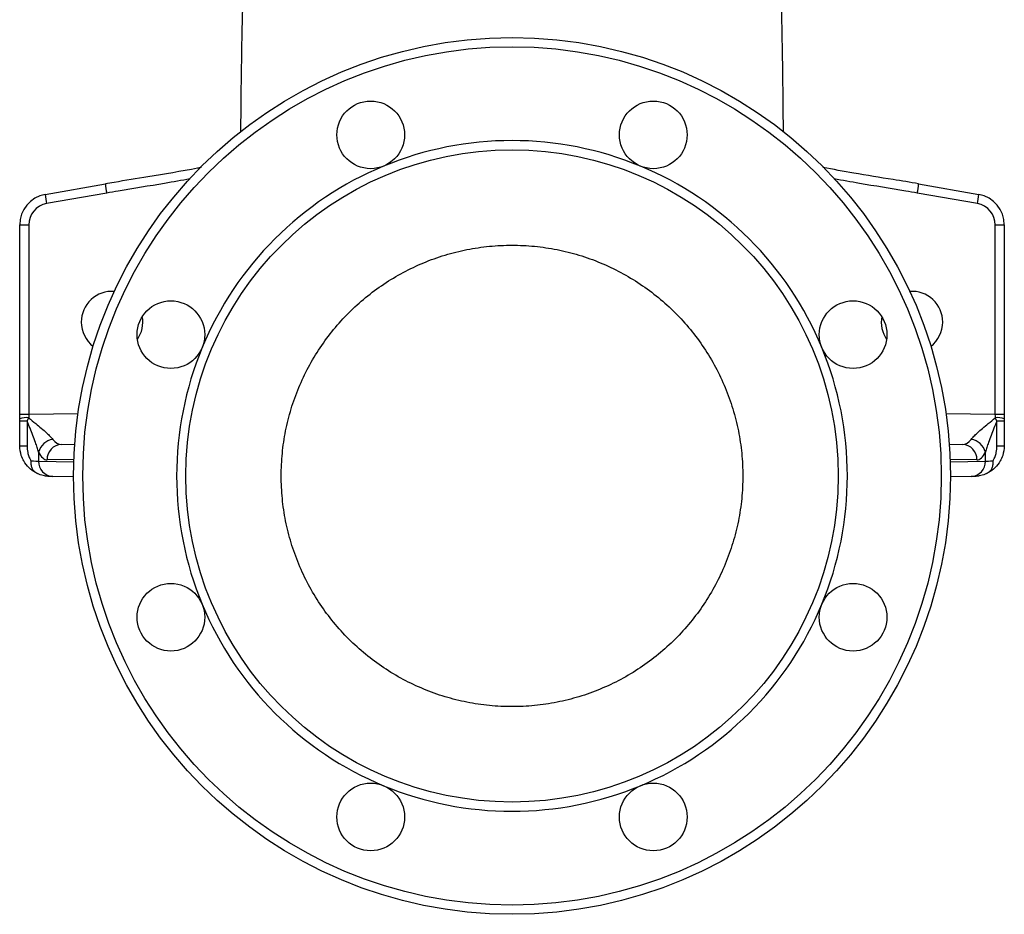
# Model space of a CAD drawing. Extents: x 36 to 632, y 43 to 1270.
# Tile 1 of 15: x 175 to 495, y 43 to 334. Entities that reach past the tile are written whole.
import ezdxf

# ---------------------------------------------------------------- set-up
doc = ezdxf.new("R2010")
doc.units = 0
doc.layers.get('0').update_dxf_attribs({"linetype": 'CONTINUOUS'})

msp = doc.modelspace()

# ---------------------------------------------------------------- linework, layer by layer
at = {"color": 7, "linetype": 'CONTINUOUS'}
for p, q in [((183.65, 276.99), (203.24, 280.44)), ((467.54, 280.44), (487.12, 276.99)), ((203.68, 277.49), (184.09, 274.03)), ((486.68, 274.03), (467.1, 277.49)), ((175.39, 205.58), (175.39, 267.14)), ((175.39, 267.14), (178.31, 267.14)), ((178.31, 267.14), (178.31, 205.58)), ((492.47, 205.58), (492.47, 267.14)), ((492.47, 267.14), (495.39, 267.14)), ((495.39, 267.14), (495.39, 205.58)), ((175.39, 204.08), (175.39, 205.58)), ((175.39, 205.58), (178.31, 205.58)), ((178.31, 205.58), (194.34, 205.86)), ((476.43, 205.86), (492.47, 205.58)), ((492.47, 205.58), (495.39, 205.58)), ((495.39, 205.58), (495.39, 204.08)), ((175.39, 203.43), (175.39, 204.08)), ((175.39, 195.36), (175.39, 203.43)), ((175.39, 203.43), (177.78, 203.43)), ((178.3, 204.43), (177.78, 203.43)), ((177.78, 203.43), (177.78, 195.36)), ((492.99, 203.43), (492.47, 204.43)), ((492.99, 195.36), (492.99, 203.43)), ((492.99, 203.43), (495.39, 203.43)), ((495.39, 204.08), (495.39, 203.43)), ((495.39, 203.43), (495.39, 195.36)), ((175.39, 195.36), (177.78, 195.36)), ((188.96, 195.77), (193.26, 195.84)), ((477.51, 195.84), (481.82, 195.77)), ((492.99, 195.36), (495.39, 195.36)), ((181.53, 193.27), (181.53, 190.34)), ((489.25, 190.34), (489.25, 193.27)), ((181.53, 190.34), (192.96, 190.14)), ((192.99, 190.92), (184.29, 190.77)), ((486.48, 190.77), (477.79, 190.92)), ((477.81, 190.14), (489.25, 190.34)), ((192.89, 185.23), (186.19, 185.34)), ((484.58, 185.34), (477.89, 185.23))]:
    msp.add_line(p, q, dxfattribs=at)
at = {"color": 7, "linetype": 'CONTINUOUS', "flags": 128}
for points in [[(179.05, 190.43), (179.87, 190.4), (180.58, 190.38), (181.14, 190.36), (181.53, 190.34)], [(489.25, 190.34), (489.64, 190.36), (490.2, 190.38), (490.9, 190.4), (491.72, 190.43)], [(186.19, 185.34), (185.92, 185.35), (185.59, 185.35), (185.21, 185.36)], [(485.56, 185.36), (485.18, 185.35), (484.85, 185.35), (484.58, 185.34)]]:
    msp.add_lwpolyline(points, dxfattribs=at)
at = {"color": 7, "linetype": 'CONTINUOUS'}
for centre, radius in [((335.39, 185.53), 142.5), ((335.39, 185.53), 139.5), ((289.47, 296.4), 11), ((381.31, 296.4), 11), ((335.39, 185.53), 106), ((224.52, 231.45), 11), ((446.25, 231.45), 11), ((224.52, 139.61), 11), ((446.25, 139.61), 11), ((289.47, 74.67), 11), ((381.31, 74.67), 11)]:
    msp.add_circle(centre, radius, dxfattribs=at)
for centre, radius, start, end in [((335.39, 185.53), 109, 67.5, 112.5), ((335.39, 185.53), 109, 112.5, 157.5), ((335.39, 185.53), 109, 22.5, 67.5), ((232.08, 283.25), 28.98, 185.562, 191.4706), ((438.69, 283.25), 28.98, 348.5294, 354.438), ((185.39, 267.14), 10, 100, 180), ((212.5, 279.8), 28.99, 185.563, 191.4702), ((458.27, 279.8), 28.99, 348.5298, 354.437), ((485.39, 267.14), 10, 0, 80), ((185.31, 267.14), 7, 100, 180), ((485.47, 267.14), 7, 0, 80), ((205.39, 235.53), 10, 85.7861, 180), ((465.39, 235.53), 10, 0, 94.2139), ((205.39, 235.53), 10, 325.568, 10.3699), ((465.39, 235.53), 10, 169.6301, 214.432), ((205.39, 235.53), 10, 180, 232.1388), ((465.39, 235.53), 10, 307.8612, 0), ((335.39, 185.53), 109, 157.5, 202.5), ((335.39, 185.53), 109, 337.5, 22.5), ((177.6, 197.89), 6.58, 83.8465, 109.6436), ((493.18, 197.89), 6.58, 70.3564, 96.1535), ((186.98, 191.85), 5.63, 98.6149, 165.4258), ((189.17, 190.9), 4.88, 92.4679, 181.5086), ((481.61, 190.9), 4.88, 358.4914, 87.5321), ((483.8, 191.85), 5.63, 14.5742, 81.3851), ((186.4, 190.21), 4.88, 178.4918, 267.5315), ((484.37, 190.21), 4.88, 272.4685, 1.5082), ((335.39, 185.53), 109, 202.5, 247.5), ((335.39, 185.53), 109, 292.5, 337.5), ((335.39, 185.53), 109, 247.5, 292.5)]:
    msp.add_arc(centre, radius, start, end, dxfattribs=at)
for centre, major_axis, ratio, start_param, end_param in [((178.39, 205.59), (0.05, 10), 0.007848, 1.571431, 1.686669), ((492.39, 205.59), (-0.05, 10), 0.007848, 4.596517, 4.711754), ((189.05, 205.77), (0.18, 10), 0.50905, 2.568713, 3.159742), ((481.73, 205.77), (-0.18, 10), 0.50905, 3.123443, 3.714472), ((184.3, 205.77), (0.03, 15), 0.330846, 2.557104, 3.148134), ((486.48, 205.77), (-0.03, 15), 0.330846, 3.135052, 3.726081)]:
    msp.add_ellipse(centre, major_axis=major_axis, ratio=ratio, start_param=start_param, end_param=end_param, dxfattribs=at)
for points, knots in [([(253.17, 433.81), (252.9, 431.25), (252.39, 426.37), (251.8, 420.02), (251.37, 414.99), (251.08, 411.3), (250.86, 408.38), (250.65, 405.4), (250.43, 402.01), (250.18, 397.96), (249.93, 393.68), (249.68, 388.99), (249.4, 383.63), (249.11, 377.49), (248.81, 370.56), (248.51, 362.82), (248.18, 353.34), (247.88, 342.71), (247.62, 331.58), (247.44, 321.46), (247.31, 312.39), (247.23, 304.86), (247.19, 299.94), (247.18, 297.71), (247.18, 297.3)], [0, 0, 0, 0, 0.0552333, 0.1051338, 0.136939, 0.1635486, 0.1846009, 0.1997138, 0.2277516, 0.2574168, 0.2868832, 0.3196497, 0.3582868, 0.4020287, 0.4516174, 0.5071868, 0.56891, 0.6570431, 0.7393044, 0.815128, 0.8842745, 0.9464933, 0.9903508, 1, 1, 1, 1]), ([(423.6, 297.27), (423.59, 298.82), (423.57, 302.45), (423.51, 308.38), (423.43, 315.33), (423.31, 322.85), (423.17, 330.68), (423, 338.39), (422.81, 345.78), (422.58, 353.43), (422.32, 361.26), (422.02, 369.22), (421.69, 377.01), (421.33, 384.51), (421.02, 390.52), (420.78, 394.78), (420.62, 397.52), (420.47, 400.05), (420.32, 402.43), (420.17, 404.71), (419.99, 407.26), (419.77, 410.35), (419.46, 414.22), (419.03, 419.43), (418.42, 426.04), (417.89, 431.12), (417.6, 433.81)], [0, 0, 0, 0, 0.037054, 0.086394, 0.138623, 0.197325, 0.257292, 0.314262, 0.368349, 0.41965, 0.481048, 0.538229, 0.591321, 0.6486, 0.699438, 0.720405, 0.740077, 0.758338, 0.774837, 0.791055, 0.807408, 0.829744, 0.857596, 0.890597, 0.942005, 1, 1, 1, 1]), ([(234.32, 285.75), (233.94, 285.68), (228.21, 284.61), (218.8, 282.99), (208.79, 281.42), (204.19, 280.6), (203.24, 280.43)], [0, 0, 0, 0, 0.036715, 0.555027, 0.908204, 1, 1, 1, 1]), ([(467.54, 280.44), (467.54, 280.44), (464.79, 281.01), (457.73, 282.04), (447.35, 283.77), (439.76, 285.17), (436.41, 285.78)], [0, 0, 0, 0, 0.000056, 0.26657, 0.676829, 1, 1, 1, 1]), ([(230.75, 282.09), (228, 281.59), (220.25, 280.18), (211.2, 278.79), (204.93, 277.7), (203.68, 277.49)], [0, 0, 0, 0, 0.305296, 0.861058, 1, 1, 1, 1]), ([(467.1, 277.49), (465.84, 277.7), (459.58, 278.79), (450.55, 280.18), (442.81, 281.59), (440.08, 282.08)], [0, 0, 0, 0, 0.139248, 0.696236, 1, 1, 1, 1]), ([(335.39, 260.53), (332.93, 260.53), (328.02, 260.29), (320.73, 259.21), (313.58, 257.42), (306.64, 254.93), (299.98, 251.78), (293.65, 247.99), (287.73, 243.6), (282.27, 238.65), (277.32, 233.19), (272.93, 227.27), (269.14, 220.94), (265.98, 214.28), (263.5, 207.34), (261.71, 200.19), (260.63, 192.89), (260.27, 185.53), (260.63, 178.17), (261.71, 170.88), (263.5, 163.73), (265.98, 156.78), (269.14, 150.12), (272.93, 143.8), (277.32, 137.88), (282.27, 132.41), (287.73, 127.46), (293.65, 123.07), (299.98, 119.28), (306.64, 116.13), (313.58, 113.65), (320.73, 111.85), (328.02, 110.77), (335.39, 110.41), (342.75, 110.77), (350.04, 111.85), (357.19, 113.65), (364.14, 116.13), (370.8, 119.28), (377.12, 123.07), (383.04, 127.46), (388.51, 132.41), (393.46, 137.88), (397.85, 143.8), (401.64, 150.12), (404.79, 156.78), (407.27, 163.73), (409.07, 170.88), (410.15, 178.17), (410.51, 185.53), (410.15, 192.89), (409.07, 200.19), (407.27, 207.34), (404.79, 214.28), (401.64, 220.94), (397.85, 227.27), (393.46, 233.19), (388.51, 238.65), (383.04, 243.6), (377.12, 247.99), (370.8, 251.78), (364.14, 254.93), (357.19, 257.42), (350.04, 259.21), (342.75, 260.29), (337.84, 260.53), (335.39, 260.53)], [0, 0, 0, 0, 0.015625, 0.03125, 0.046875, 0.0625, 0.078125, 0.09375, 0.109375, 0.125, 0.140625, 0.15625, 0.171875, 0.1875, 0.203125, 0.21875, 0.234375, 0.25, 0.265625, 0.28125, 0.296875, 0.3125, 0.328125, 0.34375, 0.359375, 0.375, 0.390625, 0.40625, 0.421875, 0.4375, 0.453125, 0.46875, 0.484375, 0.5, 0.515625, 0.53125, 0.546875, 0.5625, 0.578125, 0.59375, 0.609375, 0.625, 0.640625, 0.65625, 0.671875, 0.6875, 0.703125, 0.71875, 0.734375, 0.75, 0.765625, 0.78125, 0.796875, 0.8125, 0.828125, 0.84375, 0.859375, 0.875, 0.890625, 0.90625, 0.921875, 0.9375, 0.953125, 0.96875, 0.984375, 1, 1, 1, 1]), ([(181.53, 193.27), (181.39, 193.76), (181.11, 194.77), (180.22, 197.34), (179.08, 200.26), (178.11, 202.63), (177.78, 203.43)], [0, 0, 0, 0, 0.16133, 0.326232, 0.771835, 1, 1, 1, 1]), ([(178.3, 204.43), (179.07, 203.8), (180.48, 202.66), (182.45, 201.01), (184.01, 199.63), (185.3, 198.41), (185.85, 197.75), (186.13, 197.42)], [0, 0, 0, 0, 0.255296, 0.466476, 0.68178, 0.838184, 1, 1, 1, 1]), ([(484.64, 197.42), (484.91, 197.74), (485.46, 198.4), (486.74, 199.61), (488.31, 201), (490.28, 202.65), (491.7, 203.8), (492.47, 204.43)], [0, 0, 0, 0, 0.155712, 0.318227, 0.529037, 0.744708, 1, 1, 1, 1]), ([(492.99, 203.43), (492.66, 202.63), (491.69, 200.26), (490.56, 197.35), (489.67, 194.78), (489.39, 193.77), (489.25, 193.27)], [0, 0, 0, 0, 0.228165, 0.67377, 0.835486, 1, 1, 1, 1]), ([(181.19, 186.28), (180.98, 186.39), (180.01, 186.86), (178.32, 188.1), (176.78, 190.11), (175.65, 192.52), (175.49, 194.27), (175.39, 195.36)], [0, 0, 0, 0, 0.070012, 0.321623, 0.555352, 0.721306, 1, 1, 1, 1]), ([(177.78, 195.36), (177.83, 194.6), (177.9, 193.42), (178.36, 191.75), (178.8, 190.9), (179.05, 190.43)], [0, 0, 0, 0, 0.437095, 0.685515, 1, 1, 1, 1]), ([(495.39, 195.36), (495.29, 194.27), (495.12, 192.52), (494, 190.11), (492.46, 188.1), (490.76, 186.86), (489.8, 186.39), (489.59, 186.28)], [0, 0, 0, 0, 0.278694, 0.444648, 0.678377, 0.929988, 1, 1, 1, 1]), ([(491.72, 190.43), (491.97, 190.9), (492.42, 191.75), (492.88, 193.42), (492.95, 194.6), (492.99, 195.36)], [0, 0, 0, 0, 0.314485, 0.562905, 1, 1, 1, 1]), ([(179.05, 190.43), (179.05, 190.42), (179.04, 190.27), (178.99, 189.69), (179.07, 188.72), (179.5, 187.66), (180.21, 186.82), (180.86, 186.46), (181.19, 186.28)], [0, 0, 0, 0, 0.0031968, 0.0906201, 0.3404307, 0.5695011, 0.7845016, 1, 1, 1, 1]), ([(489.59, 186.28), (489.91, 186.46), (490.57, 186.82), (491.27, 187.66), (491.7, 188.72), (491.78, 189.69), (491.74, 190.27), (491.72, 190.42), (491.72, 190.43)], [0, 0, 0, 0, 0.215498, 0.430499, 0.659569, 0.90938, 0.996803, 1, 1, 1, 1]), ([(185.21, 185.36), (185.2, 185.36), (185.17, 185.36), (184.97, 185.37), (184.41, 185.4), (183.23, 185.55), (182.07, 185.89), (181.33, 186.22), (181.19, 186.28)], [0, 0, 0, 0, 0.007613, 0.027716, 0.145168, 0.417815, 0.888207, 1, 1, 1, 1]), ([(489.59, 186.28), (489.44, 186.22), (488.7, 185.89), (487.54, 185.55), (486.36, 185.4), (485.81, 185.37), (485.61, 185.36), (485.57, 185.36), (485.56, 185.36)], [0, 0, 0, 0, 0.111793, 0.582185, 0.854832, 0.972284, 0.992387, 1, 1, 1, 1])]:
    msp.add_open_spline(points, degree=3, knots=knots, dxfattribs=at)

doc.saveas('drawing.dxf')
